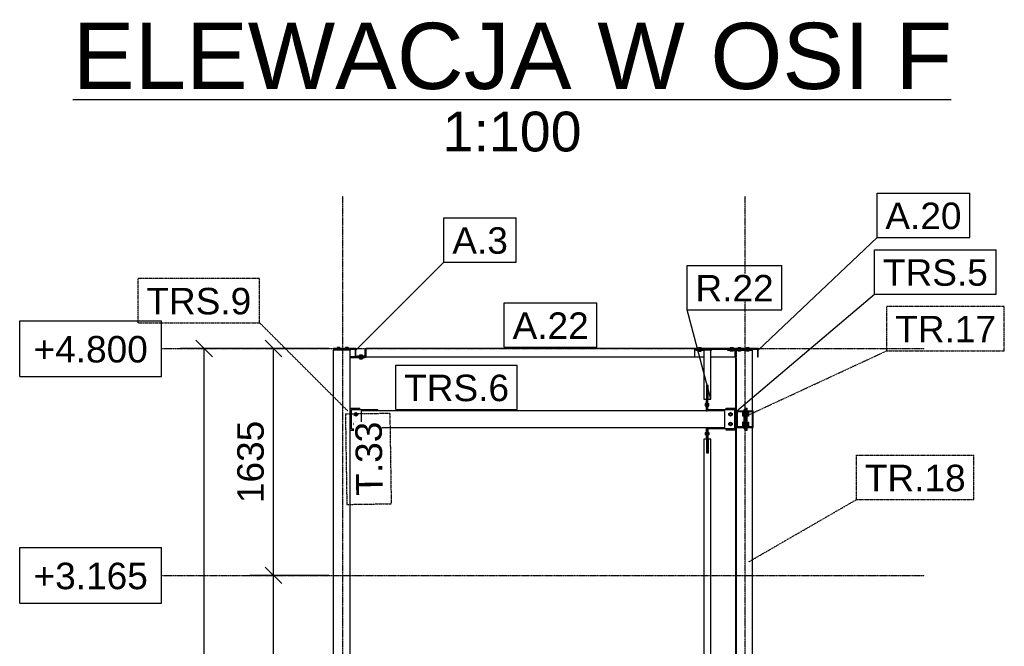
# Model space of a CAD drawing. Header units: millimetres. Extents: x 0 to 59400, y 0 to 42000.
# Tile 3 of 40: x 4207 to 11305, y 5381 to 9900. Entities that reach past the tile are written whole.
import ezdxf

# ---------------------------------------------------------------- set-up
doc = ezdxf.new("R2010")
doc.units = ezdxf.units.MM
doc.linetypes.add('DXK_LINE_DOT2', pattern=[3.9198, 1.9599, -1.9599])
doc.linetypes.add('DXK_LINE_DOT3', pattern=[5.9187, 2.979, -0.9799, 0.9799, -0.9799])
for name, color, linetype in [('TS_INNE_OBIEKTY', 7, 'Continuous'), ('TS_LINIE_WIDOCZNE', 7, 'Continuous'), ('TS_OPISY', 7, 'Continuous'), ('TS_OPISY_LINIE', 7, 'Continuous'), ('TS_OPISY_RAMKA', 7, 'Continuous'), ('TS_WYMIARY', 7, 'Continuous'), ('TS_WYMIARY_TEKST', 7, 'Continuous'), ('TS_WYPELNIENIE', 7, 'Continuous')]:
    doc.layers.add(name, color=color, linetype=linetype)
doc.styles.add('Arial', font='ARIAL.TTF', dxfattribs={"height": 0.2})

# ---------------------------------------------------------------- blocks, each defined once
blk = doc.blocks.new('Unknown-293000867-13 - 6065')
at = {"color": 6, "linetype": 'Continuous'}
blk.add_line((4590.2, 9325), (10921.3, 9325), dxfattribs=at)
at = {"color": 0, "linetype": 'Continuous'}
for points in [[(10921.3, 9400), (10921.3, 9900), (4590.2, 9900), (4590.2, 9400)], [(8256, 8950), (8256, 9250), (7255.5, 9250), (7255.5, 8950)]]:
    blk.add_wipeout(points, dxfattribs=at)
at = {"color": 6, "linetype": 'Continuous', "style": 'Arial'}
for s, height, p in [('ELEWACJA W OSI F', 477.539, (4590.2, 9400)), ('1:100', 286.52, (7255.5, 8950))]:
    blk.add_text(s, height=height, dxfattribs=at).set_placement(p)
blk = doc.blocks.new('Part-293000867-6070 - 6065')
at = {"layer": 'TS_LINIE_WIDOCZNE', "color": 1, "linetype": 'Continuous'}
for p, q in [((6629.6, 7527.8), (6469.6, 7527.8)), ((6469.6, 7527.8), (6469.6, 7523.8)), ((6473.6, 7523.8), (6473.6, 7527.8)), ((6473.6, 7523.8), (6625.6, 7523.8)), ((6625.6, 7523.8), (6625.6, 7467.8)), ((6629.6, 7467.8), (6629.6, 7527.8)), ((6625.6, 7467.8), (6629.6, 7467.8))]:
    blk.add_line(p, q, dxfattribs=at)
blk = doc.blocks.new('Part-293000867-6073 - 6065')
at = {"layer": 'TS_WYPELNIENIE', "linetype": 'Continuous'}
h = blk.add_hatch(dxfattribs=at)
h.set_pattern_fill('', color=256, scale=70, style=0, pattern_type=0)
h.set_pattern_definition([(45, (9369.63, 7467.79), (-157.15, 157.15), [])])
h.paths.add_polyline_path([(9369.6, 7527.8), (9369.6, 7467.8), (9373.6, 7467.8), (9373.6, 7523.8), (9525.6, 7523.8), (9525.6, 7467.8), (9529.6, 7467.8), (9529.6, 7527.8)])
at = {"layer": 'TS_INNE_OBIEKTY', "color": 1, "linetype": 'Continuous'}
for p, q in [((9529.6, 7527.8), (9369.6, 7527.8)), ((9369.6, 7527.8), (9369.6, 7467.8)), ((9373.6, 7467.8), (9373.6, 7523.8)), ((9373.6, 7523.8), (9525.6, 7523.8)), ((9525.6, 7523.8), (9525.6, 7467.8)), ((9529.6, 7467.8), (9529.6, 7527.8)), ((9369.6, 7467.8), (9373.6, 7467.8)), ((9525.6, 7467.8), (9529.6, 7467.8))]:
    blk.add_line(p, q, dxfattribs=at)
at = {"layer": 'TS_LINIE_WIDOCZNE', "color": 1, "linetype": 'Continuous'}
for p, q in [((9369.6, 7527.8), (9369.6, 7527.8)), ((9373.6, 7523.8), (9373.6, 7523.8)), ((9525.6, 7523.8), (9525.6, 7523.8)), ((9529.6, 7527.8), (9529.6, 7527.8)), ((9369.6, 7467.8), (9369.6, 7467.8)), ((9373.6, 7467.8), (9373.6, 7467.8)), ((9525.6, 7467.8), (9525.6, 7467.8)), ((9529.6, 7467.8), (9529.6, 7467.8))]:
    blk.add_line(p, q, dxfattribs=at)
blk = doc.blocks.new('Part-293000867-6076 - 6065')
at = {"layer": 'TS_WYPELNIENIE', "linetype": 'Continuous'}
h = blk.add_hatch(dxfattribs=at)
h.set_pattern_fill('', color=256, scale=70, style=0, pattern_type=0)
h.set_pattern_definition([(45, (9375.3, 6958.93), (-157.15, 157.15), [])])
h.paths.add_polyline_path([(9375.3, 7078.9), (9375.3, 6958.9), (9495.3, 6958.9), (9495.3, 7078.9)])
h.paths.add_polyline_path([(9490.3, 6963.9), (9380.3, 6963.9), (9380.3, 7073.9), (9490.3, 7073.9)])
at = {"layer": 'TS_INNE_OBIEKTY', "color": 1, "linetype": 'Continuous'}
for p, q in [((9375.3, 7078.9), (9495.3, 7078.9)), ((9375.3, 6958.9), (9375.3, 7078.9)), ((9380.3, 7073.9), (9490.3, 7073.9)), ((9380.3, 6963.9), (9380.3, 7073.9)), ((9490.3, 7073.9), (9490.3, 6963.9)), ((9495.3, 6958.9), (9495.3, 7078.9)), ((9375.3, 6958.9), (9495.3, 6958.9)), ((9490.3, 6963.9), (9380.3, 6963.9))]:
    blk.add_line(p, q, dxfattribs=at)
at = {"layer": 'TS_LINIE_WIDOCZNE', "color": 1, "linetype": 'Continuous'}
for p, q in [((9375.3, 7078.9), (9375.3, 7078.9)), ((9375.3, 7078.9), (9375.3, 6958.9)), ((9375.3, 7078.9), (9375.3, 7078.9)), ((9490.3, 6963.9), (9490.3, 7073.9)), ((9375.3, 6958.9), (9375.3, 6958.9)), ((9375.3, 6958.9), (9375.3, 6958.9))]:
    blk.add_line(p, q, dxfattribs=at)
blk = doc.blocks.new('Part-293000867-6077 - 6065')
at = {"layer": 'TS_LINIE_WIDOCZNE', "color": 1, "linetype": 'Continuous'}
for p, q in [((6469.6, 2377.8), (6469.6, 7517.8)), ((6589.6, 7517.8), (6469.6, 7517.8)), ((6589.6, 2377.8), (6589.6, 7517.8))]:
    blk.add_line(p, q, dxfattribs=at)
blk = doc.blocks.new('Part-293000867-6078 - 6065')
at = {"layer": 'TS_LINIE_WIDOCZNE', "color": 1, "linetype": 'Continuous'}
for p, q in [((9369.6, 7457.8), (9369.6, 7467.8)), ((9489.6, 7078.9), (9489.6, 7517.8)), ((9489.6, 6963.9), (9489.6, 7073.9)), ((9489.6, 2377.8), (9489.6, 6958.9)), ((9369.6, 2817.8), (9369.6, 2827.8)), ((9369.6, 2740.8), (9369.6, 2814.8)), ((9369.6, 2377.8), (9369.6, 2737.8))]:
    blk.add_line(p, q, dxfattribs=at)
blk = doc.blocks.new('Part-293000867-6079 - 6065')
at = {"layer": 'TS_LINIE_WIDOCZNE', "color": 1, "linetype": 'Continuous'}
for p, q in [((9160.6, 6873.9), (9139.6, 6873.9)), ((9139.6, 6873.9), (9139.6, 2737.8)), ((9160.6, 6772.9), (9160.6, 6873.9)), ((9189.6, 6873.9), (9168.6, 6873.9)), ((9168.6, 6873.9), (9168.6, 6772.9)), ((9189.6, 2737.8), (9189.6, 6873.9)), ((9168.6, 6772.9), (9160.6, 6772.9)), ((9139.6, 2737.8), (9189.6, 2737.8))]:
    blk.add_line(p, q, dxfattribs=at)
blk = doc.blocks.new('Part-293000867-6081 - 6065')
at = {"layer": 'TS_LINIE_WIDOCZNE', "color": 1, "linetype": 'Continuous'}
for p, q in [((9074.7, 7527.8), (6703.6, 7527.8)), ((6703.6, 7467.8), (6703.6, 7527.8)), ((9364.6, 7527.8), (9074.7, 7527.8)), ((9074.7, 7467.8), (9074.7, 7527.8)), ((9074.7, 7523.8), (9309.6, 7523.8)), ((9164.7, 7523.8), (9164.7, 7527.8)), ((9304.6, 7523.8), (9304.6, 7527.8)), ((9364.6, 7523.8), (9364.6, 7527.8)), ((6703.6, 7467.8), (9139.6, 7467.8)), ((9189.6, 7467.8), (9364.6, 7467.8)), ((9364.6, 7467.8), (9364.6, 7517.8))]:
    blk.add_line(p, q, dxfattribs=at)
blk = doc.blocks.new('Part-293000867-6082 - 6065')
at = {"layer": 'TS_LINIE_WIDOCZNE', "color": 1, "linetype": 'Continuous'}
for p, q in [((9289.6, 7078.9), (6669.6, 7078.9)), ((6669.6, 7078.9), (6669.6, 6958.9)), ((9289.6, 6958.9), (9289.6, 7078.9)), ((6669.6, 6958.9), (9289.6, 6958.9))]:
    blk.add_line(p, q, dxfattribs=at)
blk = doc.blocks.new('Part-293000867-6161 - 6065')
at = {"layer": 'TS_LINIE_WIDOCZNE', "color": 1, "linetype": 'Continuous'}
for p, q in [((9161.6, 7093.9), (9161.6, 7263.9)), ((9161.6, 7263.9), (9167.6, 7263.9)), ((9167.6, 7093.9), (9167.6, 7263.9)), ((9161.6, 7093.9), (9167.6, 7093.9))]:
    blk.add_line(p, q, dxfattribs=at)
blk = doc.blocks.new('Part-293000867-6088 - 6065')
at = {"layer": 'TS_LINIE_WIDOCZNE', "color": 1, "linetype": 'Continuous'}
for p, q in [((9189.6, 7517.8), (9139.6, 7517.8)), ((9139.6, 7517.8), (9139.6, 7163.9)), ((9189.6, 7163.9), (9189.6, 7517.8)), ((9160.6, 7163.9), (9160.6, 7264.9)), ((9160.6, 7264.9), (9168.6, 7264.9)), ((9168.6, 7163.9), (9168.6, 7264.9)), ((9139.6, 7163.9), (9160.6, 7163.9)), ((9168.6, 7163.9), (9189.6, 7163.9))]:
    blk.add_line(p, q, dxfattribs=at)
blk = doc.blocks.new('Part-293000867-6109 - 6065')
at = {"layer": 'TS_LINIE_WIDOCZNE', "color": 1, "linetype": 'Continuous'}
for p, q in [((6697.6, 7467.8), (6697.6, 7527.8)), ((6697.6, 7527.8), (6703.6, 7527.8)), ((6703.6, 7467.8), (6703.6, 7527.8)), ((6697.6, 7467.8), (6703.6, 7467.8))]:
    blk.add_line(p, q, dxfattribs=at)
blk = doc.blocks.new('Part-293000867-6110 - 6065')
at = {"layer": 'TS_LINIE_WIDOCZNE', "color": 1, "linetype": 'Continuous'}
for p, q in [((6697.6, 7467.8), (6589.6, 7467.8)), ((6589.6, 7467.8), (6589.6, 7461.8)), ((6697.6, 7461.8), (6589.6, 7461.8)), ((6697.6, 7467.8), (6697.6, 7461.8))]:
    blk.add_line(p, q, dxfattribs=at)
blk = doc.blocks.new('Part-293000867-6111 - 6065')
at = {"layer": 'TS_LINIE_WIDOCZNE', "color": 1, "linetype": 'Continuous'}
for p, q in [((6589.6, 7523.8), (6469.6, 7523.8)), ((6469.6, 7523.8), (6469.6, 7517.8)), ((6589.6, 7523.8), (6589.6, 7517.8)), ((6589.6, 7517.8), (6469.6, 7517.8))]:
    blk.add_line(p, q, dxfattribs=at)
blk = doc.blocks.new('Part-293000867-6112 - 6065')
at = {"layer": 'TS_LINIE_WIDOCZNE', "color": 1, "linetype": 'Continuous'}
for p, q in [((6697.6, 7473.8), (6637.6, 7473.8)), ((6637.6, 7473.8), (6637.6, 7467.8)), ((6697.6, 7467.8), (6637.6, 7467.8)), ((6697.6, 7473.8), (6697.6, 7467.8))]:
    blk.add_line(p, q, dxfattribs=at)
blk = doc.blocks.new('Bolt-293000867-6113 - 6065')
at = {"layer": 'TS_INNE_OBIEKTY', "color": 1, "linetype": 'Continuous'}
for p, q in [((6678, 7481.7), (6657.2, 7481.7)), ((6657.2, 7481.7), (6657.2, 7473.8)), ((6657.2, 7461.8), (6657.2, 7453.9)), ((6657.2, 7453.9), (6678, 7453.9)), ((6662.4, 7481.7), (6662.4, 7473.8)), ((6662.4, 7461.8), (6662.4, 7453.9)), ((6672.8, 7481.7), (6672.8, 7473.8)), ((6672.8, 7461.8), (6672.8, 7453.9)), ((6678, 7473.8), (6678, 7481.7)), ((6678, 7461.8), (6678, 7453.9))]:
    blk.add_line(p, q, dxfattribs=at)
blk = doc.blocks.new('Bolt-293000867-6114 - 6065')
at = {"layer": 'TS_INNE_OBIEKTY', "color": 1, "linetype": 'Continuous'}
for p, q in [((6513.6, 7535.7), (6495.6, 7535.7)), ((6495.6, 7535.7), (6495.6, 7527.8)), ((6504.6, 7527.8), (6504.6, 7535.7)), ((6513.6, 7527.8), (6513.6, 7535.7)), ((6573.6, 7535.7), (6555.6, 7535.7)), ((6555.6, 7535.7), (6555.6, 7527.8)), ((6564.6, 7527.8), (6564.6, 7535.7)), ((6573.6, 7535.7), (6573.6, 7527.8))]:
    blk.add_line(p, q, dxfattribs=at)
blk = doc.blocks.new('Part-293000867-6118 - 6065')
at = {"layer": 'TS_LINIE_WIDOCZNE', "color": 1, "linetype": 'Continuous'}
for p, q in [((9309.6, 7523.8), (9369.6, 7523.8)), ((9309.6, 7523.8), (9309.6, 7517.8)), ((9489.6, 7517.8), (9489.6, 7523.8)), ((9309.6, 7517.8), (9369.6, 7517.8)), ((9373.6, 7517.8), (9489.6, 7517.8))]:
    blk.add_line(p, q, dxfattribs=at)
blk = doc.blocks.new('Bolt-293000867-6119 - 6065')
at = {"layer": 'TS_INNE_OBIEKTY', "color": 1, "linetype": 'Continuous'}
for p, q in [((9385.7, 7535.7), (9403.7, 7535.7)), ((9385.7, 7535.7), (9385.7, 7527.8)), ((9394.7, 7527.8), (9394.7, 7535.7)), ((9403.7, 7535.7), (9403.7, 7527.8)), ((9445.7, 7535.7), (9463.7, 7535.7)), ((9445.7, 7527.8), (9445.7, 7535.7)), ((9454.7, 7527.8), (9454.7, 7535.7)), ((9463.7, 7535.7), (9463.7, 7527.8)), ((9385.7, 7509.9), (9385.7, 7517.8)), ((9403.7, 7509.9), (9385.7, 7509.9)), ((9394.7, 7509.9), (9394.7, 7517.8)), ((9403.7, 7517.8), (9403.7, 7509.9)), ((9445.7, 7509.9), (9445.7, 7517.8)), ((9463.7, 7509.9), (9445.7, 7509.9)), ((9454.7, 7509.9), (9454.7, 7517.8)), ((9463.7, 7517.8), (9463.7, 7509.9))]:
    blk.add_line(p, q, dxfattribs=at)
blk = doc.blocks.new('Bolt-293000867-6122 - 6065')
at = {"layer": 'TS_INNE_OBIEKTY', "color": 1, "linetype": 'Continuous'}
for p, q in [((9329.2, 7535.7), (9350, 7535.7)), ((9329.2, 7535.7), (9329.2, 7527.8)), ((9334.4, 7535.7), (9334.4, 7527.8)), ((9344.8, 7527.8), (9344.8, 7535.7)), ((9350, 7535.7), (9350, 7527.8)), ((9329.2, 7509.9), (9329.2, 7517.8)), ((9350, 7509.9), (9329.2, 7509.9)), ((9334.4, 7517.8), (9334.4, 7509.9)), ((9344.8, 7517.8), (9344.8, 7509.9)), ((9350, 7517.8), (9350, 7509.9))]:
    blk.add_line(p, q, dxfattribs=at)
blk = doc.blocks.new('Part-293000867-6132 - 6065')
at = {"layer": 'TS_LINIE_WIDOCZNE', "color": 1, "linetype": 'Continuous'}
for p, q in [((9440.2, 7098.9), (9450.2, 7098.9)), ((9440.2, 7098.9), (9440.2, 7088.9)), ((9450.2, 7098.9), (9450.2, 7098.9)), ((9450.2, 7078.9), (9450.2, 7098.9)), ((9450.2, 6963.9), (9450.2, 7073.9)), ((9450.2, 6938.9), (9450.2, 6958.9)), ((9440.2, 6938.9), (9440.2, 6948.9)), ((9440.2, 6938.9), (9450.2, 6938.9)), ((9450.2, 6938.9), (9450.2, 6938.9))]:
    blk.add_line(p, q, dxfattribs=at)
blk = doc.blocks.new('Part-293000867-6133 - 6065')
at = {"layer": 'TS_LINIE_WIDOCZNE', "color": 1, "linetype": 'Continuous'}
for p, q in [((9430.2, 7088.9), (9430.3, 7088.9)), ((9430.2, 7078.9), (9430.2, 7088.9)), ((9430.2, 7088.9), (9430.3, 7088.9)), ((9430.2, 6963.9), (9430.2, 7073.9)), ((9430.3, 7088.9), (9440.3, 7088.9)), ((9430.3, 7078.9), (9430.3, 7088.9)), ((9430.3, 6963.9), (9430.3, 7073.9)), ((9440.3, 7078.9), (9440.3, 7088.9)), ((9440.3, 6963.9), (9440.3, 7073.9)), ((9430.2, 6948.9), (9430.2, 6958.9)), ((9430.3, 6948.9), (9430.3, 6958.9)), ((9440.3, 6948.9), (9440.3, 6958.9)), ((9430.3, 6948.9), (9430.2, 6948.9)), ((9430.2, 6948.9), (9430.3, 6948.9)), ((9430.3, 6948.9), (9440.3, 6948.9))]:
    blk.add_line(p, q, dxfattribs=at)
blk = doc.blocks.new('Bolt-293000867-6134 - 6065')
at = {"layer": 'TS_INNE_OBIEKTY', "color": 1, "linetype": 'Continuous'}
for p, q in [((9430.2, 7067.8), (9420.2, 7067.8)), ((9420.2, 7067.8), (9420.2, 7060.9)), ((9420.2, 7060.9), (9420.2, 7067.8)), ((9420.2, 7047), (9420.2, 7060.9)), ((9430.2, 7060.9), (9420.2, 7060.9)), ((9420.2, 7047), (9420.2, 7060.9)), ((9420.2, 7040.1), (9420.2, 7047)), ((9430.2, 7047), (9420.2, 7047)), ((9420.2, 7040.1), (9420.2, 7047)), ((9430.2, 7040.1), (9420.2, 7040.1)), ((9430.2, 7060.9), (9430.2, 7067.8)), ((9430.2, 7067.8), (9430.2, 7060.9)), ((9430.2, 7062.5), (9430.2, 7062.9)), ((9430.2, 7062.9), (9430.2, 7062.5)), ((9430.2, 7061.2), (9430.2, 7062.5)), ((9430.2, 7062.5), (9430.2, 7061.2)), ((9430.2, 7060.9), (9430.2, 7061.9)), ((9430.2, 7061.9), (9430.2, 7060.9)), ((9430.2, 7059.2), (9430.2, 7061.2)), ((9430.2, 7061.2), (9430.2, 7059.2)), ((9430.2, 7047), (9430.2, 7060.9)), ((9430.2, 7060.9), (9430.2, 7047)), ((9430.2, 7057.9), (9430.2, 7060.9)), ((9430.2, 7060.9), (9430.2, 7057.9)), ((9430.2, 7056.7), (9430.2, 7059.2)), ((9430.2, 7059.2), (9430.2, 7056.7)), ((9430.2, 7053.9), (9430.2, 7057.9)), ((9430.2, 7057.9), (9430.2, 7053.9)), ((9430.2, 7051.2), (9430.2, 7056.7)), ((9430.2, 7056.7), (9430.2, 7053.9)), ((9430.2, 7053.9), (9430.2, 7048.6)), ((9430.2, 7049.9), (9430.2, 7053.9)), ((9430.2, 7053.9), (9430.2, 7049.9)), ((9430.2, 7048.6), (9430.2, 7051.2)), ((9430.2, 7047), (9430.2, 7049.9)), ((9430.2, 7049.9), (9430.2, 7047)), ((9430.2, 7048.6), (9430.2, 7046.7)), ((9430.2, 7046.7), (9430.2, 7048.6)), ((9430.2, 7040.1), (9430.2, 7047)), ((9430.2, 7047), (9430.2, 7040.1)), ((9430.2, 7047), (9430.2, 7045.9)), ((9430.2, 7045.9), (9430.2, 7047)), ((9430.2, 7046.7), (9430.2, 7045.4)), ((9430.2, 7045.4), (9430.2, 7046.7)), ((9430.2, 7045.4), (9430.2, 7044.9)), ((9430.2, 7044.9), (9430.2, 7045.4)), ((9450.2, 7067.8), (9460.2, 7067.8)), ((9450.2, 7060.9), (9460.2, 7060.9)), ((9450.2, 7047), (9460.2, 7047)), ((9460.2, 7040.1), (9450.2, 7040.1)), ((9460.2, 7060.9), (9460.2, 7067.8)), ((9460.2, 7067.8), (9460.2, 7060.9)), ((9460.2, 7047), (9460.2, 7060.9)), ((9460.2, 7060.9), (9460.2, 7047)), ((9460.2, 7040.1), (9460.2, 7047)), ((9460.2, 7047), (9460.2, 7040.1)), ((9430.2, 6997.8), (9420.2, 6997.8)), ((9420.2, 6997.8), (9420.2, 6990.9)), ((9420.2, 6990.9), (9420.2, 6997.8)), ((9420.2, 6977), (9420.2, 6990.9)), ((9430.2, 6990.9), (9420.2, 6990.9)), ((9420.2, 6977), (9420.2, 6990.9)), ((9420.2, 6970.1), (9420.2, 6977)), ((9430.2, 6977), (9420.2, 6977)), ((9420.2, 6970.1), (9420.2, 6977)), ((9430.2, 6970.1), (9420.2, 6970.1)), ((9430.2, 6990.9), (9430.2, 6997.8)), ((9430.2, 6997.8), (9430.2, 6990.9)), ((9430.2, 6992.5), (9430.2, 6992.9)), ((9430.2, 6992.9), (9430.2, 6992.5)), ((9430.2, 6991.2), (9430.2, 6992.5)), ((9430.2, 6992.5), (9430.2, 6991.2)), ((9430.2, 6990.9), (9430.2, 6991.9)), ((9430.2, 6991.9), (9430.2, 6990.9)), ((9430.2, 6989.2), (9430.2, 6991.2)), ((9430.2, 6991.2), (9430.2, 6989.2)), ((9430.2, 6977), (9430.2, 6990.9)), ((9430.2, 6990.9), (9430.2, 6977)), ((9430.2, 6987.9), (9430.2, 6990.9)), ((9430.2, 6990.9), (9430.2, 6987.9)), ((9430.2, 6986.7), (9430.2, 6989.2)), ((9430.2, 6989.2), (9430.2, 6986.7)), ((9430.2, 6983.9), (9430.2, 6987.9)), ((9430.2, 6987.9), (9430.2, 6983.9)), ((9430.2, 6981.2), (9430.2, 6986.7)), ((9430.2, 6986.7), (9430.2, 6983.9)), ((9430.2, 6983.9), (9430.2, 6978.6)), ((9430.2, 6979.9), (9430.2, 6983.9)), ((9430.2, 6983.9), (9430.2, 6979.9)), ((9430.2, 6978.6), (9430.2, 6981.2)), ((9430.2, 6977), (9430.2, 6979.9)), ((9430.2, 6979.9), (9430.2, 6977)), ((9430.2, 6978.6), (9430.2, 6976.7)), ((9430.2, 6976.7), (9430.2, 6978.6)), ((9430.2, 6970.1), (9430.2, 6977)), ((9430.2, 6977), (9430.2, 6970.1)), ((9430.2, 6977), (9430.2, 6975.9)), ((9430.2, 6975.9), (9430.2, 6977)), ((9430.2, 6976.7), (9430.2, 6975.4)), ((9430.2, 6975.4), (9430.2, 6976.7)), ((9430.2, 6975.4), (9430.2, 6974.9)), ((9430.2, 6974.9), (9430.2, 6975.4)), ((9450.2, 6997.8), (9460.2, 6997.8)), ((9450.2, 6990.9), (9460.2, 6990.9)), ((9450.2, 6977), (9460.2, 6977)), ((9460.2, 6970.1), (9450.2, 6970.1)), ((9460.2, 6990.9), (9460.2, 6997.8)), ((9460.2, 6997.8), (9460.2, 6990.9)), ((9460.2, 6977), (9460.2, 6990.9)), ((9460.2, 6990.9), (9460.2, 6977)), ((9460.2, 6970.1), (9460.2, 6977)), ((9460.2, 6977), (9460.2, 6970.1))]:
    blk.add_line(p, q, dxfattribs=at)
blk = doc.blocks.new('Part-293000867-6136 - 6065')
at = {"layer": 'TS_LINIE_WIDOCZNE', "color": 1, "linetype": 'Continuous'}
for p, q in [((9299.6, 7088.9), (9299.6, 7098.9)), ((9299.6, 7098.9), (9369.6, 7098.9)), ((9299.6, 6938.9), (9299.6, 6948.9)), ((9369.6, 6938.9), (9299.6, 6938.9))]:
    blk.add_line(p, q, dxfattribs=at)
blk = doc.blocks.new('Part-293000867-6137 - 6065')
at = {"layer": 'TS_LINIE_WIDOCZNE', "color": 1, "linetype": 'Continuous'}
for p, q in [((9169.6, 7088.9), (9359.6, 7088.9)), ((9169.6, 7078.9), (9169.6, 7088.9)), ((9359.6, 7088.9), (9359.6, 6948.9)), ((9169.6, 6948.9), (9169.6, 6958.9)), ((9359.6, 6948.9), (9169.6, 6948.9))]:
    blk.add_line(p, q, dxfattribs=at)
blk = doc.blocks.new('Bolt-293000867-6138 - 6065')
at = {"layer": 'TS_INNE_OBIEKTY', "color": 1, "linetype": 'Continuous'}
for p, q in [((9317.6, 7060.9), (9329.6, 7067.8)), ((9317.6, 7047), (9317.6, 7060.9)), ((9329.6, 7040.1), (9317.6, 7047)), ((9329.6, 7067.8), (9341.6, 7060.9)), ((9341.6, 7047), (9329.6, 7040.1)), ((9341.6, 7060.9), (9341.6, 7047)), ((9317.6, 6990.9), (9329.6, 6997.8)), ((9317.6, 6977), (9317.6, 6990.9)), ((9329.6, 6970.1), (9317.6, 6977)), ((9329.6, 6997.8), (9341.6, 6990.9)), ((9341.6, 6977), (9329.6, 6970.1)), ((9341.6, 6990.9), (9341.6, 6977))]:
    blk.add_line(p, q, dxfattribs=at)
for centre, radius, start, end in [((9329.6, 7053.9), 9, 0, 180), ((9329.6, 7053.9), 9, 180, 0), ((9329.6, 7053.9), 8, 120, 300), ((9329.6, 7053.9), 8, 300, 120), ((9329.6, 6983.9), 9, 0, 180), ((9329.6, 6983.9), 9, 180, 0), ((9329.6, 6983.9), 8, 120, 300), ((9329.6, 6983.9), 8, 300, 120)]:
    blk.add_arc(centre, radius, start, end, dxfattribs=at)
blk = doc.blocks.new('Part-293000867-6140 - 6065')
at = {"layer": 'TS_LINIE_WIDOCZNE', "color": 1, "linetype": 'Continuous'}
for p, q in [((6589.6, 7098.9), (6659.6, 7098.9)), ((6659.6, 7088.9), (6659.6, 7098.9)), ((6589.6, 6938.9), (6659.6, 6938.9)), ((6659.6, 6938.9), (6659.6, 6948.9))]:
    blk.add_line(p, q, dxfattribs=at)
blk = doc.blocks.new('Part-293000867-6141 - 6065')
at = {"layer": 'TS_LINIE_WIDOCZNE', "color": 1, "linetype": 'Continuous'}
for p, q in [((6599.6, 6948.9), (6599.6, 7088.9)), ((6599.6, 7088.9), (6789.6, 7088.9)), ((6789.6, 7078.9), (6789.6, 7088.9)), ((6789.6, 6948.9), (6789.6, 6958.9)), ((6599.6, 6948.9), (6789.6, 6948.9))]:
    blk.add_line(p, q, dxfattribs=at)
blk = doc.blocks.new('Bolt-293000867-6142 - 6065')
at = {"layer": 'TS_INNE_OBIEKTY', "color": 1, "linetype": 'Continuous'}
for p, q in [((6617.6, 7060.9), (6629.6, 7067.8)), ((6617.6, 7047), (6617.6, 7060.9)), ((6617.6, 7047), (6617.6, 7060.9)), ((6629.6, 7040.1), (6617.6, 7047)), ((6629.6, 7067.8), (6641.6, 7060.9)), ((6641.6, 7047), (6629.6, 7040.1)), ((6641.6, 7060.9), (6641.6, 7047)), ((6641.6, 7060.9), (6641.6, 7047)), ((6617.6, 6990.9), (6629.6, 6997.8)), ((6617.6, 6977), (6617.6, 6990.9)), ((6617.6, 6977), (6617.6, 6990.9)), ((6629.6, 6970.1), (6617.6, 6977)), ((6629.6, 6997.8), (6641.6, 6990.9)), ((6641.6, 6977), (6629.6, 6970.1)), ((6641.6, 6990.9), (6641.6, 6977)), ((6641.6, 6977), (6641.6, 6990.9))]:
    blk.add_line(p, q, dxfattribs=at)
for centre, radius, start, end in [((6629.6, 7053.9), 9, 0, 180), ((6629.6, 7053.9), 9, 180, 0), ((6629.6, 7053.9), 8, 120, 300), ((6629.6, 7053.9), 8, 300, 120), ((6629.6, 6983.9), 9, 0, 180), ((6629.6, 6983.9), 9, 180, 0), ((6629.6, 6983.9), 8, 120, 300), ((6629.6, 6983.9), 8, 300, 120)]:
    blk.add_arc(centre, radius, start, end, dxfattribs=at)
blk = doc.blocks.new('Part-293000867-6154 - 6065')
at = {"layer": 'TS_LINIE_WIDOCZNE', "color": 1, "linetype": 'Continuous'}
for p, q in [((9369.6, 2827.8), (9369.6, 7457.8)), ((9369.6, 7457.8), (9374.6, 7457.8)), ((9374.6, 2827.8), (9374.6, 7457.8)), ((9369.6, 2827.8), (9374.6, 2827.8))]:
    blk.add_line(p, q, dxfattribs=at)
blk = doc.blocks.new('Part-293000867-6156 - 6065')
at = {"layer": 'TS_LINIE_WIDOCZNE', "color": 1, "linetype": 'Continuous'}
for p, q in [((9155.6, 6958.9), (9155.6, 6883.9)), ((9155.6, 6958.9), (9161.6, 6958.9)), ((9161.6, 6958.9), (9161.6, 6883.9)), ((9155.6, 6883.9), (9161.6, 6883.9))]:
    blk.add_line(p, q, dxfattribs=at)
blk = doc.blocks.new('Part-293000867-6157 - 6065')
at = {"layer": 'TS_LINIE_WIDOCZNE', "color": 1, "linetype": 'Continuous'}
for p, q in [((9167.6, 6943.9), (9161.6, 6943.9)), ((9161.6, 6943.9), (9161.6, 6773.9)), ((9167.6, 6943.9), (9167.6, 6773.9)), ((9167.6, 6773.9), (9161.6, 6773.9))]:
    blk.add_line(p, q, dxfattribs=at)
blk = doc.blocks.new('Bolt-293000867-6158 - 6065')
at = {"layer": 'TS_INNE_OBIEKTY', "color": 1, "linetype": 'Continuous'}
for p, q in [((9148.1, 6922.9), (9148.1, 6904.9)), ((9148.1, 6922.9), (9155.6, 6922.9)), ((9148.1, 6913.9), (9155.6, 6913.9)), ((9155.6, 6904.9), (9148.1, 6904.9)), ((9167.6, 6922.9), (9175.1, 6922.9)), ((9167.6, 6913.9), (9175.1, 6913.9)), ((9175.1, 6904.9), (9167.6, 6904.9)), ((9175.1, 6922.9), (9175.1, 6904.9))]:
    blk.add_line(p, q, dxfattribs=at)
blk = doc.blocks.new('Part-293000867-6160 - 6065')
at = {"layer": 'TS_LINIE_WIDOCZNE', "color": 1, "linetype": 'Continuous'}
for p, q in [((9155.6, 7153.9), (9155.6, 7078.9)), ((9155.6, 7153.9), (9161.6, 7153.9)), ((9161.6, 7153.9), (9161.6, 7078.9)), ((9155.6, 7078.9), (9161.6, 7078.9))]:
    blk.add_line(p, q, dxfattribs=at)
blk = doc.blocks.new('Bolt-293000867-6162 - 6065')
at = {"layer": 'TS_INNE_OBIEKTY', "color": 1, "linetype": 'Continuous'}
for p, q in [((9148.1, 7132.9), (9148.1, 7114.9)), ((9155.6, 7132.9), (9148.1, 7132.9)), ((9148.1, 7123.9), (9155.6, 7123.9)), ((9148.1, 7114.9), (9155.6, 7114.9)), ((9167.6, 7132.9), (9175.1, 7132.9)), ((9167.6, 7123.9), (9175.1, 7123.9)), ((9167.6, 7114.9), (9175.1, 7114.9)), ((9175.1, 7114.9), (9175.1, 7132.9))]:
    blk.add_line(p, q, dxfattribs=at)
blk = doc.blocks.new('Part-293000867-6163 - 6065')
at = {"layer": 'TS_LINIE_WIDOCZNE', "color": 1, "linetype": 'Continuous'}
for p, q in [((9079.7, 7517.8), (9079.7, 7523.8)), ((9194.7, 7517.8), (9194.7, 7523.8)), ((9194.7, 7517.8), (9194.7, 7523.8)), ((9079.7, 7517.8), (9139.6, 7517.8)), ((9189.6, 7517.8), (9194.7, 7517.8))]:
    blk.add_line(p, q, dxfattribs=at)
blk = doc.blocks.new('Bolt-293000867-6165 - 6065')
at = {"layer": 'TS_INNE_OBIEKTY', "color": 1, "linetype": 'Continuous'}
for p, q in [((9099.3, 7535.7), (9120.1, 7535.7)), ((9099.3, 7527.8), (9099.3, 7535.7)), ((9099.3, 7527.8), (9099.3, 7535.7)), ((9104.4, 7527.8), (9104.4, 7535.7)), ((9104.5, 7527.8), (9104.5, 7535.7)), ((9114.8, 7527.8), (9114.8, 7535.7)), ((9114.9, 7527.8), (9114.9, 7535.7)), ((9120, 7527.8), (9120, 7535.7)), ((9120.1, 7527.8), (9120.1, 7535.7)), ((9099.3, 7509.9), (9099.3, 7517.8)), ((9099.3, 7509.9), (9099.3, 7517.8)), ((9099.3, 7509.9), (9120.1, 7509.9)), ((9104.4, 7509.9), (9104.4, 7517.8)), ((9104.5, 7509.9), (9104.5, 7517.8)), ((9114.8, 7509.9), (9114.8, 7517.8)), ((9114.9, 7509.9), (9114.9, 7517.8)), ((9120, 7509.9), (9120, 7517.8)), ((9120.1, 7509.9), (9120.1, 7517.8))]:
    blk.add_line(p, q, dxfattribs=at)
blk = doc.blocks.new('Part-293000867-6185 - 6065')
at = {"layer": 'TS_LINIE_WIDOCZNE', "color": 1, "linetype": 'Continuous'}
blk.add_line((6789.6, 6957.8), (6831.8, 6958.6), dxfattribs=at)
blk = doc.blocks.new('GridLine-293000867-6224 - 6065')
at = {"layer": 'TS_INNE_OBIEKTY', "color": 4, "linetype": 'DXK_LINE_DOT3'}
blk.add_line((9436.1, 1257.8), (9436.1, 8627.8), dxfattribs=at)
at = {"layer": 'TS_INNE_OBIEKTY', "color": 4, "linetype": 'Continuous'}
for p, q in [((9262, 1257.8), (9610.2, 1257.8)), ((9262, 857.8), (9262, 1257.8)), ((9610.2, 857.8), (9610.2, 1257.8)), ((9262, 857.8), (9610.2, 857.8))]:
    blk.add_line(p, q, dxfattribs=at)
at = {"layer": 'TS_INNE_OBIEKTY', "color": 2, "linetype": 'Continuous', "style": 'Arial'}
blk.add_text('5', height=191, dxfattribs=at).set_placement((9362, 957.8))
blk = doc.blocks.new('GridLine-293000867-6225 - 6065')
at = {"layer": 'TS_INNE_OBIEKTY', "color": 4, "linetype": 'DXK_LINE_DOT3'}
blk.add_line((6536.1, 1257.8), (6536.1, 8627.8), dxfattribs=at)
at = {"layer": 'TS_INNE_OBIEKTY', "color": 4, "linetype": 'Continuous'}
for p, q in [((6362, 1257.8), (6710.2, 1257.8)), ((6362, 857.8), (6362, 1257.8)), ((6710.2, 857.8), (6710.2, 1257.8)), ((6362, 857.8), (6710.2, 857.8))]:
    blk.add_line(p, q, dxfattribs=at)
at = {"layer": 'TS_INNE_OBIEKTY', "color": 2, "linetype": 'Continuous', "style": 'Arial'}
blk.add_text('6', height=191, dxfattribs=at).set_placement((6462, 957.8))
blk = doc.blocks.new('GridLine-293000867-6228 - 6065')
at = {"layer": 'TS_INNE_OBIEKTY', "color": 4, "linetype": 'Continuous'}
for p, q in [((4207, 6092.8), (5229.6, 6092.8)), ((4207, 5692.8), (4207, 6092.8)), ((5229.6, 5692.8), (5229.6, 6092.8)), ((4207, 5692.8), (5229.6, 5692.8))]:
    blk.add_line(p, q, dxfattribs=at)
at = {"layer": 'TS_INNE_OBIEKTY', "color": 4, "linetype": 'DXK_LINE_DOT3'}
blk.add_line((5229.6, 5892.8), (10729.6, 5892.8), dxfattribs=at)
at = {"layer": 'TS_INNE_OBIEKTY', "color": 2, "linetype": 'Continuous', "style": 'Arial'}
blk.add_text('+3.165', height=191.02, dxfattribs=at).set_placement((4307, 5792.8))
blk = doc.blocks.new('GridLine-293000867-6229 - 6065')
at = {"layer": 'TS_INNE_OBIEKTY', "color": 4, "linetype": 'Continuous'}
for p, q in [((4207, 7727.8), (5229.6, 7727.8)), ((4207, 7327.8), (4207, 7727.8)), ((5229.6, 7327.8), (5229.6, 7727.8)), ((4207, 7327.8), (5229.6, 7327.8))]:
    blk.add_line(p, q, dxfattribs=at)
at = {"layer": 'TS_INNE_OBIEKTY', "color": 4, "linetype": 'DXK_LINE_DOT3'}
blk.add_line((5229.6, 7527.8), (10729.6, 7527.8), dxfattribs=at)
at = {"layer": 'TS_INNE_OBIEKTY', "color": 2, "linetype": 'Continuous', "style": 'Arial'}
blk.add_text('+4.800', height=191.02, dxfattribs=at).set_placement((4307, 7427.8))
blk = doc.blocks.new('StraightDimension-293000867-6237 - 6065')
at = {"layer": 'TS_WYMIARY', "color": 174, "linetype": 'Continuous'}
for p, q in [((6436.1, 7527.8), (5366.1, 7527.8)), ((5596.1, 7467.8), (5476.1, 7587.8)), ((5536.1, 2327.8), (5536.1, 7527.8)), ((5476.1, 2387.8), (5596.1, 2267.8)), ((6436.1, 2327.8), (5366.1, 2327.8))]:
    blk.add_line(p, q, dxfattribs=at)
at = {"color": 0}
blk.add_wipeout([(5506.1, 5264.3), (5226.1, 5264.3), (5226.1, 4591.3), (5506.1, 4591.3)], dxfattribs=at).dxf.layer = 'TS_WYMIARY'
at = {"layer": 'TS_WYMIARY_TEKST', "color": 96, "style": 'Arial'}
blk.add_text('5200', height=191.02, rotation=90.00021, dxfattribs=at).set_placement((5466.1, 4631.3))
blk = doc.blocks.new('StraightDimension-293000867-6233 - 6065')
at = {"layer": 'TS_WYMIARY', "color": 174, "linetype": 'Continuous'}
for p, q in [((6436.1, 7527.8), (5866.1, 7527.8)), ((6096.1, 7467.8), (5976.1, 7587.8)), ((6036.1, 5892.8), (6036.1, 7527.8)), ((6436.1, 5892.8), (5866.1, 5892.8)), ((5976.1, 5952.8), (6096.1, 5832.8))]:
    blk.add_line(p, q, dxfattribs=at)
at = {"color": 0}
blk.add_wipeout([(6006.1, 7046.8), (5726.1, 7046.8), (5726.1, 6373.8), (6006.1, 6373.8)], dxfattribs=at).dxf.layer = 'TS_WYMIARY'
at = {"layer": 'TS_WYMIARY_TEKST', "color": 96, "style": 'Arial'}
blk.add_text('1635', height=191.02, rotation=90.00021, dxfattribs=at).set_placement((5966.1, 6413.8))
blk = doc.blocks.new('StraightDimension-293000867-6234 - 6065')
at = {"layer": 'TS_WYMIARY', "color": 174, "linetype": 'Continuous'}
for p, q in [((6436.1, 5892.8), (5866.1, 5892.8)), ((6096.1, 5832.8), (5976.1, 5952.8)), ((6036.1, 2727.8), (6036.1, 5892.8)), ((5976.1, 2787.8), (6096.1, 2667.8)), ((6436.1, 2727.8), (5866.1, 2727.8))]:
    blk.add_line(p, q, dxfattribs=at)
at = {"color": 0}
blk.add_wipeout([(6006.1, 4646.8), (5726.1, 4646.8), (5726.1, 3973.8), (6006.1, 3973.8)], dxfattribs=at).dxf.layer = 'TS_WYMIARY'
at = {"layer": 'TS_WYMIARY_TEKST', "color": 96, "style": 'Arial'}
blk.add_text('3165', height=191.02, rotation=90.00021, dxfattribs=at).set_placement((5966.1, 4013.8))
blk = doc.blocks.new('Mark-293000867-6268 - 6065')
at = {"layer": 'TS_OPISY_LINIE', "linetype": 'Continuous'}
blk.add_line((6629.1, 7515.5), (7265.5, 8151.9), dxfattribs=at)
at = {"layer": 'TS_OPISY_RAMKA', "linetype": 'Continuous'}
for p, q in [((7265.5, 8471.9), (7785.5, 8471.9)), ((7265.5, 8151.9), (7265.5, 8471.9)), ((7785.5, 8151.9), (7785.5, 8471.9)), ((7265.5, 8151.9), (7785.5, 8151.9))]:
    blk.add_line(p, q, dxfattribs=at)
blk.add_wipeout([(7725.5, 8211.9), (7725.5, 8411.9), (7325.5, 8411.9), (7325.5, 8211.9)]).dxf.layer = 'TS_OPISY_LINIE'
blk.add_wipeout([(7725.5, 8211.9), (7725.5, 8411.9), (7325.5, 8411.9), (7325.5, 8211.9)]).dxf.layer = 'TS_OPISY_LINIE'
at = {"layer": 'TS_OPISY', "style": 'Arial'}
blk.add_text('A.3', height=191.02, dxfattribs=at).set_placement((7325.5, 8211.9))
blk = doc.blocks.new('Mark-293000867-6270 - 6065')
at = {"layer": 'TS_OPISY_LINIE', "linetype": 'DXK_LINE_DOT2'}
blk.add_line((6571.8, 7078.4), (5935.4, 7714.8), dxfattribs=at)
at = {"layer": 'TS_OPISY_RAMKA', "linetype": 'DXK_LINE_DOT2'}
for p, q in [((5060, 8034.8), (5935.4, 8034.8)), ((5060, 7714.8), (5060, 8034.8)), ((5935.4, 7714.8), (5935.4, 8034.8)), ((5060, 7714.8), (5935.4, 7714.8))]:
    blk.add_line(p, q, dxfattribs=at)
blk.add_wipeout([(5875.4, 7774.8), (5875.4, 7974.8), (5120, 7974.8), (5120, 7774.8)]).dxf.layer = 'TS_OPISY_LINIE'
blk.add_wipeout([(5875.4, 7774.8), (5875.4, 7974.8), (5120, 7974.8), (5120, 7774.8)]).dxf.layer = 'TS_OPISY_LINIE'
at = {"layer": 'TS_OPISY', "style": 'Arial'}
blk.add_text('TRS.9', height=191.02, dxfattribs=at).set_placement((5120, 7774.8))
blk = doc.blocks.new('Mark-293000867-6271 - 6065')
at = {"layer": 'TS_OPISY_LINIE', "linetype": 'Continuous'}
blk.add_line((9529.1, 7515.5), (10387, 8330), dxfattribs=at)
at = {"layer": 'TS_OPISY_RAMKA', "linetype": 'Continuous'}
for p, q in [((10387, 8650), (11055.3, 8650)), ((10387, 8330), (10387, 8650)), ((11055.3, 8330), (11055.3, 8650)), ((10387, 8330), (11055.3, 8330))]:
    blk.add_line(p, q, dxfattribs=at)
blk.add_wipeout([(10995.3, 8390), (10995.3, 8590), (10447, 8590), (10447, 8390)]).dxf.layer = 'TS_OPISY_LINIE'
blk.add_wipeout([(10995.3, 8390), (10995.3, 8590), (10447, 8590), (10447, 8390)]).dxf.layer = 'TS_OPISY_LINIE'
at = {"layer": 'TS_OPISY', "style": 'Arial'}
blk.add_text('A.20', height=191.02, dxfattribs=at).set_placement((10447, 8390))
blk = doc.blocks.new('Mark-293000867-6273 - 6065')
at = {"layer": 'TS_OPISY_LINIE', "linetype": 'Continuous'}
blk.add_line((9375.3, 7078.9), (10369.5, 7921.2), dxfattribs=at)
at = {"layer": 'TS_OPISY_RAMKA', "linetype": 'Continuous'}
for p, q in [((10369.5, 8241.2), (11244.9, 8241.2)), ((10369.5, 7921.2), (10369.5, 8241.2)), ((11244.9, 7921.2), (11244.9, 8241.2)), ((10369.5, 7921.2), (11244.9, 7921.2))]:
    blk.add_line(p, q, dxfattribs=at)
blk.add_wipeout([(11184.9, 7981.2), (11184.9, 8181.2), (10429.5, 8181.2), (10429.5, 7981.2)]).dxf.layer = 'TS_OPISY_LINIE'
blk.add_wipeout([(11184.9, 7981.2), (11184.9, 8181.2), (10429.5, 8181.2), (10429.5, 7981.2)]).dxf.layer = 'TS_OPISY_LINIE'
at = {"layer": 'TS_OPISY', "style": 'Arial'}
blk.add_text('TRS.5', height=191.02, dxfattribs=at).set_placement((10429.5, 7981.2))
blk = doc.blocks.new('Mark-293000867-6278 - 6065')
at = {"layer": 'TS_OPISY_RAMKA', "linetype": 'Continuous'}
for p, q in [((7700, 7857.8), (8368.2, 7857.8)), ((7700, 7537.8), (7700, 7857.8)), ((8368.2, 7537.8), (8368.2, 7857.8)), ((7700, 7537.8), (8368.2, 7537.8))]:
    blk.add_line(p, q, dxfattribs=at)
blk.add_wipeout([(8308.2, 7597.8), (8308.2, 7797.8), (7760, 7797.8), (7760, 7597.8)]).dxf.layer = 'TS_OPISY_LINIE'
blk.add_wipeout([(8308.2, 7597.8), (8308.2, 7797.8), (7760, 7797.8), (7760, 7597.8)]).dxf.layer = 'TS_OPISY_LINIE'
at = {"layer": 'TS_OPISY', "style": 'Arial'}
blk.add_text('A.22', height=191.02, dxfattribs=at).set_placement((7760, 7597.8))
blk = doc.blocks.new('Mark-293000867-6279 - 6065')
at = {"layer": 'TS_OPISY_RAMKA', "linetype": 'Continuous'}
for p, q in [((6918.3, 7408.9), (7793.8, 7408.9)), ((6918.3, 7088.9), (6918.3, 7408.9)), ((7793.8, 7088.9), (7793.8, 7408.9)), ((6918.3, 7088.9), (7793.8, 7088.9))]:
    blk.add_line(p, q, dxfattribs=at)
blk.add_wipeout([(7733.8, 7148.9), (7733.8, 7348.9), (6978.3, 7348.9), (6978.3, 7148.9)]).dxf.layer = 'TS_OPISY_LINIE'
blk.add_wipeout([(7733.8, 7148.9), (7733.8, 7348.9), (6978.3, 7348.9), (6978.3, 7148.9)]).dxf.layer = 'TS_OPISY_LINIE'
at = {"layer": 'TS_OPISY', "style": 'Arial'}
blk.add_text('TRS.6', height=191.02, dxfattribs=at).set_placement((6978.3, 7148.9))
blk = doc.blocks.new('Mark-293000867-6280 - 6065')
at = {"layer": 'TS_OPISY_LINIE', "linetype": 'DXK_LINE_DOT2'}
blk.add_line((9459.8, 5989.3), (10239.2, 6439.3), dxfattribs=at)
at = {"layer": 'TS_OPISY_RAMKA', "linetype": 'DXK_LINE_DOT2'}
for p, q in [((10239.2, 6759.3), (11085.2, 6759.3)), ((10239.2, 6439.3), (10239.2, 6759.3)), ((11085.2, 6439.3), (11085.2, 6759.3)), ((10239.2, 6439.3), (11085.2, 6439.3))]:
    blk.add_line(p, q, dxfattribs=at)
blk.add_wipeout([(11025.2, 6499.3), (11025.2, 6699.3), (10299.2, 6699.3), (10299.2, 6499.3)]).dxf.layer = 'TS_OPISY_LINIE'
blk.add_wipeout([(11025.2, 6499.3), (11025.2, 6699.3), (10299.2, 6699.3), (10299.2, 6499.3)]).dxf.layer = 'TS_OPISY_LINIE'
at = {"layer": 'TS_OPISY', "style": 'Arial'}
blk.add_text('TR.18', height=191.02, dxfattribs=at).set_placement((10299.2, 6499.3))
blk = doc.blocks.new('Mark-293000867-6281 - 6065')
at = {"layer": 'TS_OPISY_LINIE', "linetype": 'DXK_LINE_DOT2'}
blk.add_line((9459.8, 7049.3), (10458.5, 7513), dxfattribs=at)
at = {"layer": 'TS_OPISY_RAMKA', "linetype": 'DXK_LINE_DOT2'}
for p, q in [((10458.5, 7833), (11304.5, 7833)), ((10458.5, 7513), (10458.5, 7833)), ((11304.5, 7513), (11304.5, 7833)), ((10458.5, 7513), (11304.5, 7513))]:
    blk.add_line(p, q, dxfattribs=at)
blk.add_wipeout([(11244.5, 7573), (11244.5, 7773), (10518.5, 7773), (10518.5, 7573)]).dxf.layer = 'TS_OPISY_LINIE'
blk.add_wipeout([(11244.5, 7573), (11244.5, 7773), (10518.5, 7773), (10518.5, 7573)]).dxf.layer = 'TS_OPISY_LINIE'
at = {"layer": 'TS_OPISY', "style": 'Arial'}
blk.add_text('TR.17', height=191.02, dxfattribs=at).set_placement((10518.5, 7573))
blk = doc.blocks.new('Mark-293000867-6282 - 6065')
at = {"layer": 'TS_OPISY_LINIE', "linetype": 'Continuous'}
blk.add_line((9189.6, 7163.9), (9018.1, 7808), dxfattribs=at)
at = {"layer": 'TS_OPISY_RAMKA', "linetype": 'Continuous'}
for p, q in [((9018.1, 8128), (9701.2, 8128)), ((9018.1, 7808), (9018.1, 8128)), ((9701.2, 7808), (9701.2, 8128)), ((9018.1, 7808), (9701.2, 7808))]:
    blk.add_line(p, q, dxfattribs=at)
blk.add_wipeout([(9641.2, 7868), (9641.2, 8068), (9078.1, 8068), (9078.1, 7868)]).dxf.layer = 'TS_OPISY_LINIE'
blk.add_wipeout([(9641.2, 7868), (9641.2, 8068), (9078.1, 8068), (9078.1, 7868)]).dxf.layer = 'TS_OPISY_LINIE'
at = {"layer": 'TS_OPISY', "style": 'Arial'}
blk.add_text('R.22', height=191.02, dxfattribs=at).set_placement((9078.1, 7868))
blk = doc.blocks.new('Mark-293000867-6320 - 6065')
at = {"layer": 'TS_OPISY_RAMKA', "linetype": 'DXK_LINE_DOT2'}
for p, q in [((6555, 7057.4), (6875, 7062.3)), ((6555, 7057.4), (6565.1, 6404.1)), ((6875, 7062.3), (6885, 6409)), ((6565.1, 6404.1), (6885, 6409))]:
    blk.add_line(p, q, dxfattribs=at)
blk.add_wipeout([(6815.9, 7001.4), (6615.9, 6998.3), (6624.1, 6465), (6824.1, 6468.1)]).dxf.layer = 'TS_OPISY_LINIE'
blk.add_wipeout([(6815.9, 7001.4), (6615.9, 6998.3), (6624.1, 6465), (6824.1, 6468.1)]).dxf.layer = 'TS_OPISY_LINIE'
at = {"layer": 'TS_OPISY', "style": 'Arial'}
blk.add_text('T.33', height=191.02, rotation=90.88257, dxfattribs=at).set_placement((6824.1, 6468.1))

msp = doc.modelspace()

# ---------------------------------------------------------------- block references
for name in ['Unknown-293000867-13 - 6065', 'GridLine-293000867-6225 - 6065', 'GridLine-293000867-6224 - 6065', 'GridLine-293000867-6229 - 6065', 'Part-293000867-6070 - 6065', 'Part-293000867-6111 - 6065', 'Bolt-293000867-6114 - 6065', 'Part-293000867-6109 - 6065', 'Part-293000867-6081 - 6065', 'Part-293000867-6163 - 6065', 'Bolt-293000867-6165 - 6065', 'Part-293000867-6118 - 6065', 'Bolt-293000867-6122 - 6065', 'Part-293000867-6073 - 6065', 'Bolt-293000867-6119 - 6065', 'Part-293000867-6077 - 6065', 'Part-293000867-6110 - 6065', 'Part-293000867-6112 - 6065', 'Bolt-293000867-6113 - 6065', 'Part-293000867-6088 - 6065', 'Part-293000867-6078 - 6065', 'Part-293000867-6154 - 6065', 'Part-293000867-6161 - 6065', 'Part-293000867-6140 - 6065', 'Bolt-293000867-6162 - 6065', 'Part-293000867-6160 - 6065', 'Part-293000867-6136 - 6065', 'Part-293000867-6132 - 6065', 'Part-293000867-6141 - 6065', 'Bolt-293000867-6142 - 6065', 'Part-293000867-6082 - 6065', 'Part-293000867-6137 - 6065', 'Bolt-293000867-6138 - 6065', 'Part-293000867-6076 - 6065', 'Bolt-293000867-6134 - 6065', 'Part-293000867-6133 - 6065', 'Part-293000867-6185 - 6065', 'Part-293000867-6156 - 6065', 'Bolt-293000867-6158 - 6065', 'Part-293000867-6157 - 6065', 'Part-293000867-6079 - 6065', 'GridLine-293000867-6228 - 6065']:
    msp.add_blockref(name, (0, 0))

# ---------------------------------------------------------------- next in the draw order: block references
for name in ['Mark-293000867-6271 - 6065', 'Mark-293000867-6268 - 6065', 'StraightDimension-293000867-6237 - 6065', 'Mark-293000867-6279 - 6065', 'Mark-293000867-6280 - 6065']:
    msp.add_blockref(name, (0, 0))

# ---------------------------------------------------------------- next in the draw order: block references
for name in ['Mark-293000867-6273 - 6065', 'Mark-293000867-6278 - 6065', 'StraightDimension-293000867-6233 - 6065']:
    msp.add_blockref(name, (0, 0))

# ---------------------------------------------------------------- next in the draw order: block references
for name in ['Mark-293000867-6270 - 6065', 'Mark-293000867-6281 - 6065', 'StraightDimension-293000867-6234 - 6065']:
    msp.add_blockref(name, (0, 0))

# ---------------------------------------------------------------- next in the draw order: block references
for name in ['Mark-293000867-6282 - 6065', 'Mark-293000867-6320 - 6065']:
    msp.add_blockref(name, (0, 0))

doc.saveas('drawing.dxf')
